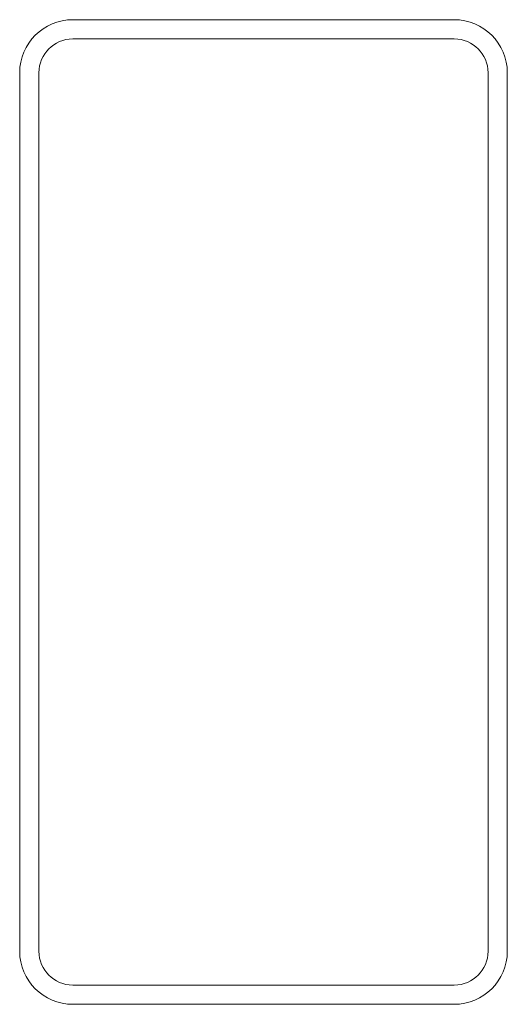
# Model space of a CAD drawing. Header units: inches. Extents: x -1.08 to 1.08, y -2.17 to 2.17.
import ezdxf

# ---------------------------------------------------------------- set-up
doc = ezdxf.new("R2010")
doc.units = ezdxf.units.IN
doc.header["$MEASUREMENT"] = 0

msp = doc.modelspace()

# ---------------------------------------------------------------- linework, layer by layer
at = {"color": 7, "linetype": 'Continuous', "lineweight": 15}
for p, q in [((-0.841, 2.1715), (0.841, 2.1715)), ((-0.841, 2.0865), (0.841, 2.0865)), ((-1.075, -1.9375), (-1.075, 1.9375)), ((-0.99, -1.9375), (-0.99, 1.9375)), ((0.99, 1.9375), (0.99, -1.9375)), ((1.075, 1.9375), (1.075, -1.9375)), ((0.841, -2.0865), (-0.841, -2.0865)), ((0.841, -2.1715), (-0.841, -2.1715))]:
    msp.add_line(p, q, dxfattribs=at)
for centre, radius, start, end in [((-0.841, 1.9375), 0.234, 90, 180), ((0.841, 1.9375), 0.234, 0, 90), ((-0.841, 1.9375), 0.149, 90, 180), ((0.841, 1.9375), 0.149, 0, 90), ((-0.841, -1.9375), 0.234, 180, 270), ((-0.841, -1.9375), 0.149, 180, 270), ((0.841, -1.9375), 0.234, 270, 0), ((0.841, -1.9375), 0.149, 270, 0)]:
    msp.add_arc(centre, radius, start, end, dxfattribs=at)

doc.saveas('drawing.dxf')
